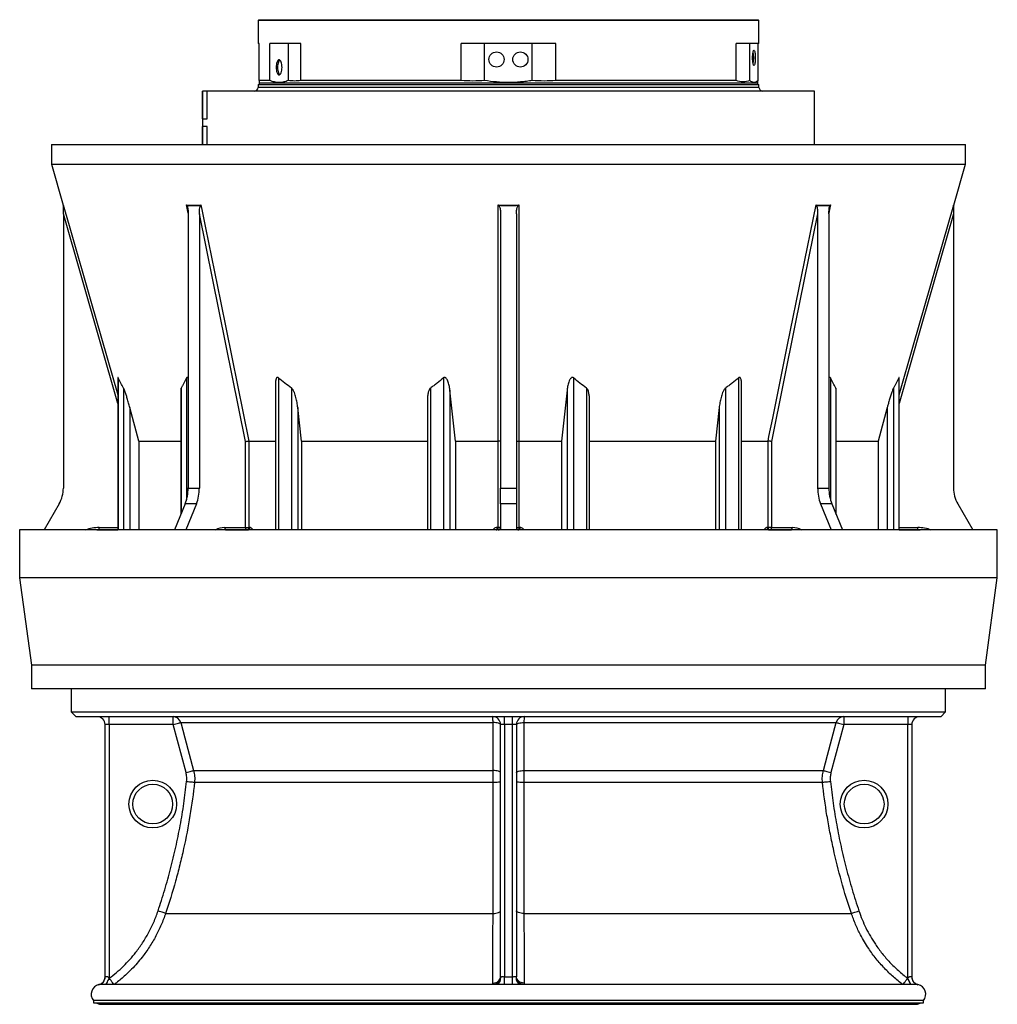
# Model space of a CAD drawing. Header units: millimetres. Extents: x 1253 to 2483, y 298 to 3319.
# Tile 1 of 4: x 1253 to 2483, y 298 to 1537. Entities that reach past the tile are written whole.
import ezdxf

# ---------------------------------------------------------------- set-up
doc = ezdxf.new("R2010")
doc.units = ezdxf.units.MM

msp = doc.modelspace()

# ---------------------------------------------------------------- linework, layer by layer
at = {"color": 7, "linetype": 'Continuous', "lineweight": 25}
for p, q in [((1553.9, 1537.2), (1552.9, 1536.2)), ((1553.9, 1537.2), (2181.9, 1537.2)), ((2182.9, 1536.2), (2181.9, 1537.2)), ((1552.9, 1536.2), (1552.9, 1507.2)), ((2182.9, 1536.2), (1552.9, 1536.2)), ((2182.9, 1507.2), (2182.9, 1536.2)), ((1554.4, 1507.2), (1552.9, 1507.2)), ((1554.4, 1460.7), (1554.4, 1507.2)), ((1591, 1507.2), (1567.6, 1507.2)), ((1567.6, 1460.7), (1567.6, 1507.2)), ((1606.6, 1507.2), (1591, 1507.2)), ((1591, 1460.7), (1591, 1507.2)), ((1606.6, 1460.7), (1606.6, 1507.2)), ((1808.3, 1460.7), (1808.3, 1507.2)), ((1837.9, 1507.2), (1808.3, 1507.2)), ((1837.9, 1460.7), (1837.9, 1507.2)), ((1897.9, 1507.2), (1837.9, 1507.2)), ((1897.9, 1460.7), (1897.9, 1507.2)), ((1927.6, 1507.2), (1897.9, 1507.2)), ((1927.6, 1460.7), (1927.6, 1507.2)), ((2171.5, 1507.2), (2154.4, 1507.2)), ((2154.4, 1460.7), (2154.4, 1507.2)), ((2182.9, 1507.2), (2171.5, 1507.2)), ((2171.5, 1460.7), (2171.5, 1507.2)), ((2181.5, 1507.2), (2181.5, 1460.3)), ((1552.9, 1455.2), (1552.8, 1452.1)), ((1554.9, 1457.2), (1552.9, 1455.2)), ((2183, 1455.2), (1552.9, 1455.2)), ((1567.6, 1460.7), (1554.4, 1460.7)), ((1554.4, 1458.2), (1554.9, 1457.2)), ((1867.9, 1457.2), (1554.9, 1457.2)), ((1808.3, 1460.7), (1606.6, 1460.7)), ((2180.9, 1457.2), (1867.9, 1457.2)), ((2154.4, 1460.7), (1927.6, 1460.7)), ((2180.9, 1457.2), (2181.6, 1458.3)), ((2183, 1455.2), (2180.9, 1457.2)), ((2183.1, 1452.1), (2183, 1455.2)), ((1483, 1447.3), (1483, 1412.3)), ((1483, 1412.3), (1483, 1447.3)), ((1488.8, 1447.3), (1483, 1447.3)), ((1483, 1447.3), (1483, 1447.3)), ((1488.8, 1412.3), (1488.8, 1447.3)), ((2252.9, 1447.3), (1488.8, 1447.3)), ((2252.9, 1380.2), (2252.9, 1447.3)), ((1482.9, 1412.3), (1482.9, 1402.9)), ((1482.9, 1412.3), (1488.8, 1412.3)), ((1488.8, 1402.9), (1482.9, 1402.9)), ((1483, 1402.9), (1483, 1380.2)), ((1483, 1380.2), (1483, 1402.9)), ((1488.8, 1380.2), (1488.8, 1402.9)), ((1292.9, 1380.2), (1292.9, 1355.6)), ((1292.9, 1380.2), (1867.9, 1380.2)), ((1867.9, 1380.2), (2442.9, 1380.2)), ((2442.9, 1355.6), (2442.9, 1380.2)), ((1292.9, 1355.6), (1307.8, 1303.7)), ((1292.9, 1355.6), (1867.9, 1355.6)), ((1867.9, 1355.6), (2442.9, 1355.6)), ((2428.1, 1303.7), (2442.9, 1355.6)), ((1307.9, 1292.9), (1307.9, 947.9)), ((1464.9, 1292.9), (1464.9, 947.9)), ((1479, 1292.9), (1479, 947.9)), ((1537.1, 1006.5), (1479, 1292.9)), ((1857.9, 1292.9), (1857.9, 947.9)), ((1877.9, 1292.9), (1877.9, 947.9)), ((2256.9, 1292.9), (2256.9, 947.9)), ((2271, 1292.9), (2271, 947.9)), ((2427.9, 1292.9), (2427.9, 947.9)), ((1376.4, 1086.9), (1376.4, 895.1)), ((1574.7, 1078.4), (1574.7, 895.1)), ((2161.2, 895.1), (2161.2, 1078.4)), ((2359.5, 895.1), (2359.5, 1086.9)), ((1455.6, 1070.5), (1455.6, 914.4)), ((1801.4, 1006.9), (1794.1, 1071.2)), ((1941.8, 1071.2), (1934.5, 1006.9)), ((2280.3, 914.4), (2280.3, 1070.4)), ((1765.9, 1057.3), (1765.9, 895.1)), ((1969.9, 895.1), (1969.9, 1057.2)), ((1402.9, 1006.9), (1391.5, 1049.1)), ((1607.6, 1006.9), (1602.9, 1049.1)), ((2133, 1049.1), (2128.3, 1006.9)), ((2344.4, 1049.1), (2333, 1006.9)), ((1402.9, 1006.9), (1455.6, 1006.9)), ((1402.9, 1006.9), (1402.9, 895.1)), ((1537.1, 898.2), (1537.1, 1006.5)), ((1541.3, 1006.9), (1574.7, 1006.9)), ((1541.3, 1006.9), (1541.3, 1006.9)), ((1541.3, 1006.9), (1541.3, 898.2)), ((1607.6, 1006.9), (1765.9, 1006.9)), ((1607.6, 1006.9), (1607.6, 895.1)), ((1801.4, 1006.9), (1855, 1006.9)), ((1801.4, 1006.9), (1801.4, 895.1)), ((1855, 1006.9), (1855, 1006.9)), ((1855, 898.2), (1855, 1006.9)), ((1880.9, 1006.9), (1934.5, 1006.9)), ((1880.9, 1006.9), (1880.9, 1006.9)), ((1880.9, 1006.9), (1880.9, 898.2)), ((1934.5, 1006.9), (1934.5, 895.1)), ((1969.9, 1006.9), (2128.3, 1006.9)), ((2128.3, 1006.9), (2128.3, 895.1)), ((2161.2, 1006.9), (2194.6, 1006.9)), ((2194.6, 1006.9), (2194.6, 1006.9)), ((2194.6, 898.2), (2194.6, 1006.9)), ((2198.7, 1006.5), (2198.7, 898.2)), ((2280.3, 1006.9), (2333, 1006.9)), ((2333, 1006.9), (2333, 895.1)), ((1464.9, 947.9), (1479, 947.9)), ((1857.9, 947.9), (1877.9, 947.9)), ((1857.9, 927.9), (1857.9, 947.9)), ((1877.9, 947.9), (1877.9, 927.9)), ((2256.9, 947.9), (2271, 947.9)), ((1302.6, 927.9), (1283.7, 895.1)), ((1461.1, 927.9), (1447.7, 895.1)), ((1475.2, 927.9), (1461.1, 927.9)), ((1475.2, 927.9), (1461.9, 895.1)), ((1857.9, 927.9), (1857.9, 895.1)), ((1877.9, 927.9), (1857.9, 927.9)), ((1877.9, 927.9), (1877.9, 895.1)), ((2260.6, 927.9), (2274, 895.1)), ((2274.8, 927.9), (2260.6, 927.9)), ((2274.8, 927.9), (2288.2, 895.1)), ((2433.3, 927.9), (2452.2, 895.1)), ((1252.9, 895.1), (1252.9, 835.1)), ((2482.9, 895.1), (1252.9, 895.1)), ((1349.8, 895.1), (1352.9, 895.3)), ((1352.9, 895.3), (1352.9, 898.2)), ((1352.9, 895.3), (1376.4, 895.3)), ((1510.9, 898.2), (1537.1, 898.2)), ((1514, 895.3), (1513, 895.3)), ((1514, 895.3), (1540.4, 895.3)), ((1537.1, 898.2), (1541.3, 898.2)), ((1541.3, 898.2), (1542.4, 898.2)), ((1854.9, 895.3), (1853.4, 895.3)), ((1853.5, 898.2), (1855, 898.2)), ((1857.9, 898.2), (1855, 898.2)), ((1877.9, 898.2), (1880.9, 898.2)), ((1880.9, 898.2), (1882.4, 898.2)), ((1882.4, 895.3), (1880.9, 895.3)), ((2193.5, 898.2), (2194.6, 898.2)), ((2198.7, 898.2), (2194.6, 898.2)), ((2195.5, 895.3), (2221.9, 895.3)), ((2198.7, 898.2), (2225, 898.2)), ((2222.9, 895.3), (2221.9, 895.3)), ((2359.5, 895.3), (2382.9, 895.3)), ((2382.9, 895.3), (2382.9, 898.2)), ((2382.9, 895.3), (2386.1, 895.1)), ((2482.9, 835.1), (2482.9, 895.1)), ((1252.9, 835.1), (1267.9, 725.1)), ((2482.9, 835.1), (1252.9, 835.1)), ((2467.9, 725.1), (2482.9, 835.1)), ((1267.9, 725.1), (1267.9, 695.1)), ((2467.9, 725.1), (1267.9, 725.1)), ((2467.9, 695.1), (2467.9, 725.1)), ((2467.9, 695.1), (1267.9, 695.1)), ((1317.9, 695.1), (1317.9, 666.2)), ((2417.9, 666.2), (2417.9, 695.1)), ((1317.9, 666.2), (1323.9, 660.2)), ((1317.9, 666.2), (2417.9, 666.2)), ((2411.9, 660.2), (1323.9, 660.2)), ((1365.4, 650.2), (1365.4, 660.2)), ((1446, 650.2), (1446, 660.2)), ((1862.9, 650.4), (1862.9, 660.2)), ((1872.9, 650.4), (1872.9, 660.2)), ((2289.9, 660.2), (2289.9, 650.2)), ((2370.4, 660.2), (2370.4, 650.2)), ((2411.9, 660.2), (2417.9, 666.2)), ((1365.4, 650.2), (1360.4, 650.2)), ((1360.4, 332.7), (1360.4, 650.2)), ((1446, 650.2), (1365.4, 650.2)), ((1365.4, 650.2), (1365.4, 331.2)), ((1462.2, 589.8), (1446, 650.2)), ((1455.6, 652.8), (1848.5, 652.8)), ((1862.9, 650.4), (1857.9, 650.4)), ((1857.9, 332.8), (1857.9, 650.4)), ((1872.9, 650.4), (1862.9, 650.4)), ((1862.9, 650.4), (1862.9, 333)), ((1877.9, 650.4), (1872.9, 650.4)), ((1872.9, 333), (1872.9, 650.4)), ((1877.9, 650.4), (1877.9, 332.8)), ((1887.4, 652.8), (2280.3, 652.8)), ((2289.9, 650.2), (2273.7, 589.8)), ((2370.4, 650.2), (2289.9, 650.2)), ((2375.4, 650.2), (2370.4, 650.2)), ((2370.4, 331.2), (2370.4, 650.2)), ((2375.4, 650.2), (2375.4, 332.7)), ((1471.8, 592.4), (1848.5, 592.4)), ((1887.4, 592.4), (2264.1, 592.4)), ((1472.9, 577.7), (1848.5, 577.7)), ((1887.4, 577.7), (2262.9, 577.7)), ((1436.5, 412.6), (1848.5, 412.6)), ((1887.4, 412.6), (2299.4, 412.6)), ((1854.3, 323.2), (1355.9, 323.2)), ((1365.4, 331.2), (1365.7, 331.1)), ((1848.5, 323.1), (1848.3, 324.9)), ((1857.9, 332.8), (1858, 331)), ((1862.9, 333), (1872.9, 333)), ((1872.9, 323.2), (1863, 323.2)), ((1877.9, 331), (1877.9, 332.8)), ((1881.7, 323.2), (1881.4, 323.2)), ((2380, 323.2), (1881.7, 323.2)), ((1887.6, 324.9), (1887.4, 323.1)), ((2370.2, 331.1), (2370.4, 331.2)), ((1345.7, 303), (1345.7, 300)), ((2390.2, 303), (1345.7, 303)), ((1345.7, 300), (1867.9, 300)), ((1353.3, 298.4), (1353.3, 298.3)), ((1353.3, 298.4), (2382.6, 298.4)), ((2382.6, 298.3), (1353.3, 298.3)), ((1867.9, 300), (2390.2, 300)), ((2382.6, 298.3), (2382.6, 298.4)), ((2390.2, 300), (2390.2, 303))]:
    msp.add_line(p, q, dxfattribs=at)
at = {"color": 1, "linetype": 'Continuous', "lineweight": 25}
for p, q in [((2183.1, 1452.1), (1552.8, 1452.1)), ((1307.8, 1303.7), (1307.8, 1304.2)), ((1464.9, 1293.8), (1462.7, 1304.2)), ((2428.1, 1304.2), (2428.1, 1303.7)), ((1376.4, 1054.4), (1307.9, 1292.9)), ((1376.8, 1086.7), (1376.8, 895.1)), ((1462.9, 1086.7), (1462.9, 933.2)), ((1578.4, 1086.7), (1578.4, 895.1)), ((1786.3, 1086.7), (1786.3, 895.1)), ((1949.6, 1086.7), (1949.6, 895.1)), ((2157.5, 1086.7), (2157.5, 895.1)), ((2273, 1086.7), (2273, 933.2)), ((2359.1, 1086.7), (2359.1, 895.1)), ((1383.7, 1073.6), (1383.7, 895.1)), ((1456, 1073.6), (1456, 915.5)), ((1595, 1073.6), (1595, 895.1)), ((1769.7, 1073.6), (1769.7, 895.1)), ((1794.1, 1071.2), (1794.1, 895.1)), ((1941.8, 1071.2), (1941.8, 895.1)), ((1966.2, 1073.6), (1966.2, 895.1)), ((2140.9, 1073.6), (2140.9, 895.1)), ((2279.9, 1073.6), (2279.9, 915.5)), ((2352.2, 1073.6), (2352.2, 895.1)), ((1391.5, 1049.1), (1391.5, 895.1)), ((1602.9, 1049.1), (1602.9, 895.1)), ((2133, 1049.1), (2133, 895.1)), ((2344.4, 1049.1), (2344.4, 895.1)), ((1352.9, 898.2), (1376.4, 898.2)), ((1352.9, 895.1), (1352.9, 895.3)), ((1513, 895.3), (1510.8, 895.1)), ((1511.8, 895.1), (1514, 895.3)), ((1540.4, 895.3), (1540.8, 895.1)), ((1853.4, 895.3), (1853.4, 895.1)), ((1854.9, 895.1), (1854.9, 895.3)), ((1880.9, 895.3), (1880.9, 895.1)), ((1882.4, 895.1), (1882.4, 895.3)), ((2221.9, 895.3), (2224.1, 895.1)), ((2225.1, 895.1), (2222.9, 895.3)), ((2359.5, 898.2), (2382.9, 898.2)), ((2382.9, 895.1), (2382.9, 895.3))]:
    msp.add_line(p, q, dxfattribs=at)
at = {"color": 7, "linetype": 'Continuous', "lineweight": 25, "flags": 128}
for points in [[(2175.1, 1489.3), (2175.1, 1491.1), (2175.2, 1492.9), (2175.4, 1494.5), (2175.6, 1496), (2175.8, 1497.1), (2176.1, 1498), (2176.4, 1498.6), (2176.8, 1498.7), (2177.1, 1498.6), (2177.4, 1498), (2177.7, 1497.1), (2177.9, 1496), (2178.1, 1494.5), (2178.3, 1492.9), (2178.4, 1491.1), (2178.4, 1489.3), (2178.4, 1487.4), (2178.3, 1485.6), (2178.1, 1484), (2177.9, 1482.5), (2177.7, 1481.4), (2177.4, 1480.5), (2177.1, 1479.9), (2176.8, 1479.8), (2176.4, 1479.9), (2176.1, 1480.5), (2175.8, 1481.4), (2175.6, 1482.5), (2175.4, 1484), (2175.2, 1485.6), (2175.1, 1487.4), (2175.1, 1489.3)], [(1583, 1477.3), (1582.9, 1479.1), (1582.7, 1480.9), (1582.4, 1482.5), (1581.9, 1484), (1581.4, 1485.1), (1580.7, 1486), (1580, 1486.6), (1579.3, 1486.7), (1578.6, 1486.6), (1577.9, 1486), (1577.2, 1485.1), (1576.7, 1484), (1576.2, 1482.5), (1575.9, 1480.9), (1575.7, 1479.1), (1575.6, 1477.3), (1575.7, 1475.4), (1575.9, 1473.6), (1576.2, 1472), (1576.7, 1470.5), (1577.2, 1469.4), (1577.9, 1468.5), (1578.6, 1467.9), (1579.3, 1467.7), (1580, 1467.9), (1580.7, 1468.5), (1581.4, 1469.4), (1581.9, 1470.5), (1582.4, 1472), (1582.7, 1473.6), (1582.9, 1475.4), (1583, 1477.3)], [(1580.2, 1486.5), (1579.7, 1486), (1579.1, 1485.1), (1578.5, 1484), (1578.1, 1482.5), (1577.7, 1480.9), (1577.5, 1479.1), (1577.4, 1477.3), (1577.5, 1475.4), (1577.7, 1473.6), (1578.1, 1472), (1578.5, 1470.5), (1579.1, 1469.4), (1579.7, 1468.5), (1580.2, 1468)], [(1481, 1304.2), (1482.2, 1298.5), (1486.9, 1275.4), (1505.6, 1183.1), (1541.3, 1006.9)], [(1855, 1006.9), (1855, 1012.6), (1855, 1035.7), (1855, 1128), (1855, 1304.2)], [(1880.9, 1304.2), (1880.9, 1298.5), (1880.9, 1275.4), (1880.9, 1183.1), (1880.9, 1006.9)], [(2194.6, 1006.9), (2195.7, 1012.6), (2200.4, 1035.7), (2219.1, 1128), (2254.9, 1304.2)], [(2256.9, 1292.9), (2228.8, 1154.4), (2198.7, 1006.5)], [(1852.6, 895.1), (1852.9, 895.2), (1853.4, 895.3)], [(1883.3, 895.1), (1883, 895.2), (1882.4, 895.3)], [(1446, 650.2), (1447.8, 650.7), (1449.5, 651.2), (1451.2, 651.6), (1452.6, 652), (1453.8, 652.4), (1454.7, 652.6), (1455.3, 652.8), (1455.6, 652.8)], [(1455.6, 652.8), (1460.8, 633.5), (1471.8, 592.4)], [(1857.9, 650.3), (1857.8, 650.8), (1857.2, 651.2), (1856.4, 651.7), (1855.2, 652), (1853.8, 652.4), (1852.1, 652.6), (1850.4, 652.8), (1848.5, 652.8)], [(1848.5, 592.4), (1848.5, 611.5), (1848.5, 652.8)], [(1877.9, 650.3), (1878.1, 650.8), (1878.7, 651.2), (1879.5, 651.7), (1880.7, 652), (1882.1, 652.4), (1883.7, 652.6), (1885.5, 652.8), (1887.4, 652.8)], [(1887.4, 652.8), (1887.4, 633.7), (1887.4, 592.4)], [(2264.1, 592.4), (2269.3, 611.7), (2280.3, 652.8)], [(2280.3, 652.8), (2280.6, 652.8), (2281.2, 652.6), (2282.1, 652.4), (2283.3, 652), (2284.7, 651.6), (2286.4, 651.2), (2288.1, 650.7), (2289.9, 650.2)], [(1462.2, 589.8), (1464, 590.3), (1465.7, 590.8), (1467.4, 591.2), (1468.8, 591.6), (1470, 591.9), (1470.9, 592.2), (1471.5, 592.3), (1471.8, 592.4)], [(1857.9, 589.8), (1857.8, 590.3), (1857.2, 590.8), (1856.4, 591.2), (1855.2, 591.6), (1853.8, 591.9), (1852.2, 592.2), (1850.4, 592.3), (1848.5, 592.4)], [(1877.9, 589.8), (1878.1, 590.3), (1878.7, 590.8), (1879.5, 591.2), (1880.7, 591.6), (1882.1, 591.9), (1883.7, 592.2), (1885.5, 592.3), (1887.4, 592.4)], [(2264.1, 592.4), (2264.3, 592.3), (2265, 592.2), (2265.9, 591.9), (2267.1, 591.6), (2268.5, 591.2), (2270.1, 590.8), (2271.9, 590.3), (2273.7, 589.8)], [(1463, 578.8), (1464.9, 578.6), (1466.7, 578.4), (1468.4, 578.2), (1469.8, 578), (1471.1, 577.9), (1472, 577.8), (1472.7, 577.7), (1472.9, 577.7)], [(1848.5, 577.7), (1850.4, 577.7), (1852.2, 577.8), (1853.8, 577.9), (1855.2, 578), (1856.4, 578.2), (1857.2, 578.4), (1857.8, 578.6), (1857.9, 578.8)], [(1877.9, 578.8), (1878.1, 578.6), (1878.7, 578.4), (1879.5, 578.2), (1880.7, 578), (1882.1, 577.9), (1883.7, 577.8), (1885.5, 577.7), (1887.4, 577.7)], [(2262.9, 577.7), (2263.2, 577.7), (2263.9, 577.8), (2264.8, 577.9), (2266.1, 578), (2267.5, 578.2), (2269.2, 578.4), (2271, 578.6), (2272.9, 578.8)], [(1436.5, 412.6), (1436.3, 412.7), (1435.7, 412.9), (1434.8, 413.2), (1433.6, 413.6), (1432.2, 414.1), (1430.6, 414.6), (1428.9, 415.2), (1427.1, 415.8)], [(1848.5, 412.6), (1850.3, 412.7), (1852.1, 412.9), (1853.8, 413.2), (1855.2, 413.6), (1856.4, 414), (1857.2, 414.6), (1857.8, 415.2), (1857.9, 415.8)], [(1887.4, 412.6), (1885.6, 412.7), (1883.8, 412.9), (1882.1, 413.2), (1880.7, 413.6), (1879.5, 414), (1878.7, 414.6), (1878.1, 415.2), (1877.9, 415.8)], [(2299.4, 412.6), (2299.6, 412.7), (2300.2, 412.9), (2301.1, 413.2), (2302.3, 413.6), (2303.7, 414.1), (2305.3, 414.6), (2307, 415.2), (2308.8, 415.8)], [(1848.3, 324.9), (1850.2, 325.1), (1852, 325.6), (1853.7, 326.3), (1855.1, 327.3), (1856.3, 328.5), (1857.2, 329.8), (1857.8, 331.3), (1857.9, 332.8)], [(1863, 323.2), (1863, 323.5), (1863, 324.2), (1863, 325.2), (1863, 326.4), (1863, 327.9), (1863, 329.5), (1862.9, 331.2), (1862.9, 333)], [(1872.9, 323.2), (1872.9, 323.5), (1872.9, 324.2), (1872.9, 325.2), (1872.9, 326.4), (1872.9, 327.9), (1872.9, 329.5), (1872.9, 331.2), (1872.9, 333)], [(1887.6, 324.9), (1885.7, 325.1), (1883.9, 325.6), (1882.2, 326.3), (1880.8, 327.3), (1879.6, 328.5), (1878.7, 329.8), (1878.1, 331.3), (1877.9, 332.8)]]:
    msp.add_lwpolyline(points, dxfattribs=at)
at = {"color": 1, "linetype": 'Continuous', "lineweight": 25, "flags": 128}
for points in [[(1307.8, 1304.2), (1309.5, 1298.5), (1316.1, 1275.4), (1342.6, 1183.1), (1376.4, 1065.3)], [(2273.2, 1304.2), (2272, 1298.5), (2271.1, 1293.9)], [(2359.5, 1065.3), (2377.5, 1128), (2428.1, 1304.2)], [(2427.9, 1292.9), (2388.2, 1154.4), (2359.5, 1054.4)], [(1514.6, 895.1), (1514.5, 895.2), (1514, 895.3)], [(2221.3, 895.1), (2221.4, 895.2), (2221.9, 895.3)], [(1361.8, 323.2), (1361.9, 323.6), (1362.5, 324.7), (1363.1, 326.1), (1363.8, 327.7), (1364.6, 329.4), (1365.4, 331.2)], [(1362, 323.2), (1362.1, 323.5), (1362.6, 324.6), (1363.3, 326), (1364, 327.6), (1364.9, 329.3), (1365.7, 331.1)], [(1371.6, 323.2), (1371.2, 323.7), (1370.6, 324.5), (1369.9, 325.5), (1369, 326.7), (1368, 328), (1366.9, 329.5), (1365.7, 331.1)], [(1849.8, 323.2), (1850.2, 323.4), (1851.9, 323.9), (1853.5, 324.7), (1854.9, 325.7), (1856.1, 326.8), (1857, 328.1), (1857.7, 329.5), (1858, 331)], [(1857.5, 327.5), (1857.9, 329.1), (1858, 331)], [(1878.4, 327.5), (1877.9, 329.1), (1877.9, 331)], [(1886.1, 323.2), (1885.7, 323.4), (1884, 323.9), (1882.4, 324.7), (1881, 325.7), (1879.8, 326.8), (1878.9, 328.1), (1878.2, 329.5), (1877.9, 331)], [(2364.3, 323.2), (2364.7, 323.7), (2365.3, 324.5), (2366, 325.5), (2366.9, 326.7), (2367.9, 328), (2369, 329.5), (2370.2, 331.1)], [(2373.9, 323.2), (2373.8, 323.5), (2373.3, 324.6), (2372.6, 326), (2371.8, 327.6), (2371, 329.3), (2370.2, 331.1)], [(2374.1, 323.2), (2374, 323.6), (2373.4, 324.7), (2372.8, 326.1), (2372.1, 327.7), (2371.3, 329.4), (2370.4, 331.2)]]:
    msp.add_lwpolyline(points, dxfattribs=at)
at = {"color": 7, "linetype": 'Continuous', "lineweight": 25}
for centre, radius in [((1852.9, 1487.2), 9.5), ((1882.9, 1487.2), 9.5), ((1420.4, 550.2), 30), ((1420.4, 550.2), 25), ((2315.4, 550.2), 30), ((2315.4, 550.2), 25)]:
    msp.add_circle(centre, radius, dxfattribs=at)
for centre, radius, start, end in [((2135.4, 1489.3), 41.1, 349.3098, 10.6902), ((1547.8, 1452.2), 5, 270, 358), ((2188.1, 1452.2), 5, 182, 270), ((1304.9, 1302.9), 3, 0.2474, 16.0383), ((2430.9, 1302.9), 3, 163.9706, 179.7526), ((1267.9, 947.9), 40, 330, 0), ((1411.7, 947.7), 53.2, 338.2508, 0.2921), ((1425.8, 947.7), 53.2, 338.2508, 0.2921), ((2310.1, 947.7), 53.2, 179.7079, 201.7492), ((2324.2, 947.7), 53.2, 179.7079, 201.7492), ((2467.9, 947.9), 40, 180, 210), ((1513.5, 897.9), 2.68, 171.9503, 258.5794), ((1539.8, 897.9), 2.68, 171.9503, 258.5794), ((1538.7, 897.9), 2.67, 282.4493, 8.5245), ((1539.8, 897.9), 2.67, 282.5728, 8.5782), ((1828.7, 897.5), 24.8, 354.7938, 1.7311), ((1854.9, 898.2), 3, 270, 360), ((1827.4, 897.5), 27.6, 355.3309, 1.5533), ((1880.9, 898.2), 3, 180, 270), ((1908.5, 897.5), 27.6, 178.4467, 184.6691), ((1907.1, 897.5), 24.8, 178.2689, 185.2062), ((2196.1, 897.9), 2.67, 171.4218, 257.4272), ((2197.2, 897.9), 2.67, 171.4755, 257.5507), ((2196.1, 897.9), 2.68, 281.4206, 8.0497), ((2222.4, 897.9), 2.68, 281.4206, 8.0497), ((1350.4, 650.2), 10, 0, 90), ((1445.9, 650.3), 9.99, 14.9418, 89.969), ((1848, 650.4), 9.9, 0, 90), ((1887.8, 650.4), 9.9, 90, 180), ((2289.9, 650.3), 9.99, 90.031, 165.0582), ((2385.4, 650.2), 10, 90, 180), ((1355.4, 310.8), 12.5, 102.7044, 218.5071), ((1350.4, 332.7), 10, 283.0544, 0.0008), ((1350.4, 332.7), 10, 325.5184, 0.0004), ((2385.4, 332.7), 10, 179.9992, 256.9948), ((2385.4, 332.7), 10, 179.9999, 214.5764), ((2380.4, 310.8), 12.5, 321.4929, 77.3144), ((1355.4, 310.8), 12.5, 239.2596, 260.2537), ((2380.4, 310.8), 12.5, 279.7463, 300.7404)]:
    msp.add_arc(centre, radius, start, end, dxfattribs=at)
at = {"color": 1, "linetype": 'Continuous', "lineweight": 25}
for centre, radius, start, end in [((1352.9, 850.2), 48, 90, 110.7388), ((1511, 872.7), 25.5, 90.4247, 118.5922), ((2224.8, 872.6), 25.6, 61.4828, 89.5003), ((2382.9, 850.2), 48, 69.2612, 90), ((1350.4, 332.7), 10, 283.042, 325.5194), ((2385.4, 332.7), 10, 214.5764, 256.9576)]:
    msp.add_arc(centre, radius, start, end, dxfattribs=at)
at = {"color": 7, "linetype": 'Continuous', "lineweight": 25}
for points, knots in [([(1554.4, 1460.7), (1554.4, 1460.3), (1554.4, 1459.3), (1554.4, 1458.4), (1554.4, 1458.3), (1554.4, 1458.3)], [0, 0, 0, 0, 0.254138, 0.686039, 1, 1, 1, 1]), ([(1591, 1460.7), (1589.1, 1460), (1585.3, 1458.6), (1579.4, 1458.1), (1573.5, 1458.6), (1569.6, 1460), (1567.6, 1460.7)], [0, 0, 0, 0, 0.246616, 0.493218, 0.746601, 1, 1, 1, 1]), ([(1606.6, 1460.7), (1604, 1460.4), (1598.8, 1459.8), (1593.6, 1460.4), (1591, 1460.7)], [0, 0, 0, 0, 0.4983011, 1, 1, 1, 1]), ([(1897.9, 1460.7), (1895.5, 1460.3), (1893, 1459.9), (1887.9, 1459.3), (1885.4, 1459.1), (1877.8, 1458.4), (1872.8, 1458.2), (1857.8, 1458.2), (1847.9, 1459.1), (1837.9, 1460.7)], [0, 0, 0, 0, 0.125, 0.125, 0.25, 0.25, 0.5, 0.5, 1, 1, 1, 1]), ([(2181.5, 1460.3), (2179.9, 1458.9), (2178.2, 1458.2), (2174.9, 1458.3), (2173.2, 1459.1), (2171.5, 1460.7)], [0, 0, 0, 0, 0.5, 0.5, 1, 1, 1, 1]), ([(2181.5, 1458.3), (2181.5, 1458.3), (2181.5, 1458.4), (2181.5, 1459.2), (2181.5, 1460.1), (2181.5, 1460.3)], [0, 0, 0, 0, 0.3336291, 0.8162202, 1, 1, 1, 1]), ([(1307.9, 1303.3), (1307.9, 1303.6), (1307.9, 1303.9), (1307.8, 1304.2), (1307.8, 1304.2)], [0, 0, 0, 0, 0.99103, 1, 1, 1, 1]), ([(1307.9, 1292.9), (1307.9, 1293.8), (1307.9, 1294.7), (1307.9, 1296.5), (1307.9, 1297.4), (1307.9, 1298.7), (1307.9, 1299.2), (1307.9, 1300.1), (1307.9, 1300.5), (1307.9, 1301.4), (1307.9, 1301.8), (1307.9, 1302.4), (1307.9, 1302.6), (1307.9, 1303), (1307.9, 1303.2), (1307.9, 1303.3)], [0, 0, 0, 0, 0.25, 0.25, 0.5, 0.5, 0.625, 0.625, 0.75, 0.75, 0.875, 0.875, 0.9375, 0.9375, 1, 1, 1, 1]), ([(1462.7, 1304.2), (1465.8, 1303.9), (1468.8, 1303.7), (1474.9, 1303.7), (1478, 1303.9), (1481, 1304.2)], [0, 0, 0, 0, 0.5, 0.5, 1, 1, 1, 1]), ([(1463.4, 1303.3), (1463.2, 1303.6), (1463, 1303.9), (1462.7, 1304.2), (1462.7, 1304.2)], [0, 0, 0, 0, 0.991022, 1, 1, 1, 1]), ([(1480.5, 1303.3), (1480, 1303.3), (1477.2, 1303), (1472, 1302.8), (1466.8, 1303), (1463.9, 1303.3), (1463.4, 1303.3)], [0, 0, 0, 0, 0.087217, 0.5, 0.912783, 1, 1, 1, 1]), ([(1463.4, 1303.3), (1463.6, 1302.9), (1464.1, 1301.8), (1464.5, 1299.6), (1464.8, 1296.6), (1464.9, 1294.4), (1464.9, 1292.9)], [0, 0, 0, 0, 0.142518, 0.37037, 0.603255, 1, 1, 1, 1]), ([(1479, 1292.9), (1479.1, 1294.9), (1479.2, 1297.9), (1479.7, 1301.5), (1480.3, 1302.8), (1480.5, 1303.3)], [0, 0, 0, 0, 0.561058, 0.836112, 1, 1, 1, 1]), ([(1480.5, 1303.3), (1480.7, 1303.6), (1480.9, 1303.9), (1481, 1304.2), (1481, 1304.2)], [0, 0, 0, 0, 0.991022, 1, 1, 1, 1]), ([(1855.8, 1303.3), (1855.6, 1303.6), (1855.3, 1303.9), (1855, 1304.2), (1855, 1304.2)], [0, 0, 0, 0, 0.99103, 1, 1, 1, 1]), ([(1855.8, 1303.3), (1856, 1303.2), (1856.1, 1303), (1856.3, 1302.6), (1856.4, 1302.4), (1856.7, 1301.8), (1856.9, 1301.3), (1857.2, 1300.1), (1857.4, 1299.2), (1857.7, 1297.4), (1857.8, 1296.5), (1857.9, 1294.7), (1857.9, 1293.8), (1857.9, 1292.9)], [0, 0, 0, 0, 0.0625, 0.0625, 0.125, 0.125, 0.25, 0.25, 0.5, 0.5, 0.75, 0.75, 1, 1, 1, 1]), ([(1877.9, 1292.9), (1877.9, 1293.8), (1878, 1294.7), (1878.1, 1296.5), (1878.2, 1297.4), (1878.4, 1298.7), (1878.5, 1299.2), (1878.7, 1300.1), (1878.8, 1300.5), (1879, 1301.4), (1879.2, 1301.8), (1879.5, 1302.4), (1879.6, 1302.6), (1879.8, 1303), (1879.9, 1303.2), (1880.1, 1303.3)], [0, 0, 0, 0, 0.25, 0.25, 0.5, 0.5, 0.625, 0.625, 0.75, 0.75, 0.875, 0.875, 0.9375, 0.9375, 1, 1, 1, 1]), ([(1880.1, 1303.3), (1880.3, 1303.6), (1880.6, 1303.9), (1880.9, 1304.2), (1880.9, 1304.2)], [0, 0, 0, 0, 0.99103, 1, 1, 1, 1]), ([(2254.9, 1304.2), (2257.9, 1303.9), (2261, 1303.7), (2267.1, 1303.7), (2270.1, 1303.9), (2273.2, 1304.2)], [0, 0, 0, 0, 0.5, 0.5, 1, 1, 1, 1]), ([(2255.4, 1303.3), (2255.2, 1303.6), (2255, 1303.9), (2254.9, 1304.2), (2254.9, 1304.2)], [0, 0, 0, 0, 0.991022, 1, 1, 1, 1]), ([(2255.4, 1303.3), (2255.6, 1302.9), (2256.1, 1301.8), (2256.4, 1299.6), (2256.8, 1296.6), (2256.8, 1294.4), (2256.9, 1292.9)], [0, 0, 0, 0, 0.142518, 0.37037, 0.603255, 1, 1, 1, 1]), ([(2272.5, 1303.3), (2272, 1303.3), (2269.1, 1303), (2263.9, 1302.8), (2258.7, 1303), (2255.9, 1303.3), (2255.4, 1303.3)], [0, 0, 0, 0, 0.087217, 0.5, 0.912783, 1, 1, 1, 1]), ([(2271, 1292.9), (2271.1, 1294.9), (2271.2, 1297.9), (2271.7, 1301.5), (2272.3, 1302.8), (2272.5, 1303.3)], [0, 0, 0, 0, 0.561058, 0.836112, 1, 1, 1, 1]), ([(2272.5, 1303.3), (2272.7, 1303.6), (2272.9, 1303.9), (2273.2, 1304.2), (2273.2, 1304.2)], [0, 0, 0, 0, 0.991022, 1, 1, 1, 1]), ([(2427.9, 1303.3), (2428, 1303.6), (2428, 1303.9), (2428.1, 1304.2), (2428.1, 1304.2)], [0, 0, 0, 0, 0.99103, 1, 1, 1, 1]), ([(2427.9, 1303.3), (2427.9, 1303.2), (2427.9, 1303), (2427.9, 1302.6), (2427.9, 1302.4), (2427.9, 1301.8), (2427.9, 1301.3), (2427.9, 1300.1), (2427.9, 1299.2), (2427.9, 1297.4), (2427.9, 1296.5), (2427.9, 1294.7), (2427.9, 1293.8), (2427.9, 1292.9)], [0, 0, 0, 0, 0.0625, 0.0625, 0.125, 0.125, 0.25, 0.25, 0.5, 0.5, 0.75, 0.75, 1, 1, 1, 1]), ([(1376.8, 1086.7), (1376.7, 1086.8), (1376.6, 1087.1), (1376.4, 1087.2), (1376.4, 1087.2), (1376.4, 1087), (1376.4, 1086.9)], [0, 0, 0, 0, 0.283703, 0.5705, 0.815742, 1, 1, 1, 1]), ([(1462.9, 1086.7), (1461.8, 1084.4), (1460.7, 1082.1), (1459, 1078.8), (1458.4, 1077.8), (1457.2, 1075.6), (1456.6, 1074.6), (1456, 1073.6)], [0, 0, 0, 0, 0.5, 0.5, 0.75, 0.75, 1, 1, 1, 1]), ([(1464.9, 1086.2), (1464.9, 1086.2), (1464.7, 1086.5), (1464.4, 1086.8), (1463.9, 1087.2), (1463.5, 1087.2), (1463.2, 1087.1), (1463, 1086.8), (1462.9, 1086.7)], [0, 0, 0, 0, 0.038686, 0.252461, 0.46809, 0.624164, 0.780172, 1, 1, 1, 1]), ([(1578.4, 1086.7), (1578.2, 1086.8), (1577.9, 1087.1), (1577.3, 1087.2), (1576.7, 1087.1), (1576.1, 1086.7), (1575.6, 1085.7), (1575.2, 1084.3), (1574.8, 1081.8), (1574.8, 1079.8), (1574.8, 1078.4)], [0, 0, 0, 0, 0.058194, 0.117022, 0.167329, 0.228679, 0.333738, 0.486444, 0.639869, 1, 1, 1, 1]), ([(1786.3, 1086.7), (1783.6, 1084.4), (1780.9, 1082.1), (1776.7, 1078.8), (1775.3, 1077.8), (1772.5, 1075.6), (1771.1, 1074.6), (1769.7, 1073.6)], [0, 0, 0, 0, 0.5, 0.5, 0.75, 0.75, 1, 1, 1, 1]), ([(1794.1, 1071.2), (1793.9, 1073.1), (1793.4, 1077), (1792.1, 1081.4), (1790.7, 1084.5), (1789.8, 1086), (1788.8, 1086.8), (1788.1, 1087.2), (1787.5, 1087.2), (1786.8, 1087.1), (1786.5, 1086.8), (1786.3, 1086.7)], [0, 0, 0, 0, 0.302791, 0.604553, 0.709824, 0.822621, 0.862066, 0.901854, 0.930651, 0.959437, 1, 1, 1, 1]), ([(1949.6, 1086.7), (1949.4, 1086.8), (1949.1, 1087.1), (1948.4, 1087.2), (1947.7, 1087.1), (1946.9, 1086.7), (1946, 1085.7), (1945.1, 1084.3), (1943.8, 1081.4), (1942.5, 1077), (1942, 1073.1), (1941.8, 1071.2)], [0, 0, 0, 0, 0.036003, 0.072399, 0.103521, 0.141477, 0.206474, 0.300949, 0.395867, 0.697421, 1, 1, 1, 1]), ([(2157.5, 1086.7), (2154.8, 1084.4), (2152.1, 1082.1), (2147.9, 1078.8), (2146.5, 1077.8), (2143.7, 1075.6), (2142.3, 1074.6), (2140.9, 1073.6)], [0, 0, 0, 0, 0.5, 0.5, 0.75, 0.75, 1, 1, 1, 1]), ([(2161.1, 1078.4), (2161.1, 1079.8), (2161.1, 1081.9), (2160.7, 1084.5), (2160.2, 1086), (2159.6, 1086.8), (2159.1, 1087.2), (2158.6, 1087.2), (2158, 1087.1), (2157.7, 1086.8), (2157.5, 1086.7)], [0, 0, 0, 0, 0.360769, 0.530938, 0.713271, 0.777034, 0.841349, 0.8879, 0.934433, 1, 1, 1, 1]), ([(2273, 1086.7), (2272.9, 1086.8), (2272.7, 1087.1), (2272.4, 1087.2), (2271.9, 1087.1), (2271.5, 1086.8), (2271.2, 1086.4), (2271, 1086.2)], [0, 0, 0, 0, 0.1949087, 0.3919449, 0.5604364, 0.7659172, 1, 1, 1, 1]), ([(2359.1, 1086.7), (2358, 1084.4), (2356.8, 1082.1), (2355.1, 1078.8), (2354.5, 1077.8), (2353.4, 1075.6), (2352.8, 1074.6), (2352.2, 1073.6)], [0, 0, 0, 0, 0.5, 0.5, 0.75, 0.75, 1, 1, 1, 1]), ([(2359.5, 1086.9), (2359.5, 1087), (2359.5, 1087.2), (2359.4, 1087.2), (2359.3, 1087.1), (2359.2, 1086.8), (2359.1, 1086.7)], [0, 0, 0, 0, 0.2266176, 0.4535387, 0.6803701, 1, 1, 1, 1]), ([(1391.5, 1049.1), (1391, 1051), (1390, 1054.9), (1388.4, 1060.3), (1386.8, 1065.3), (1385.5, 1069.2), (1384.5, 1071.9), (1384, 1073.1), (1383.7, 1073.5), (1383.7, 1073.6)], [0, 0, 0, 0, 0.227782, 0.455524, 0.639691, 0.823322, 0.923915, 0.987443, 1, 1, 1, 1]), ([(1456, 1073.6), (1455.9, 1073.2), (1455.6, 1072.3), (1455.6, 1071.1), (1455.6, 1070.5)], [0, 0, 0, 0, 0.4388345, 1, 1, 1, 1]), ([(1602.9, 1049.1), (1602.6, 1051.2), (1602.3, 1053.3), (1601.7, 1056.5), (1601.5, 1057.6), (1601, 1059.7), (1600.8, 1060.7), (1600.2, 1062.8), (1599.9, 1063.9), (1599.2, 1065.9), (1598.9, 1067), (1598.3, 1068.5), (1598, 1069), (1597.6, 1070), (1597.3, 1070.5), (1596.9, 1071.2), (1596.8, 1071.5), (1596.5, 1071.9), (1596.3, 1072.2), (1596, 1072.6), (1595.8, 1072.8), (1595.5, 1073.2), (1595.3, 1073.4), (1595, 1073.6)], [0, 0, 0, 0, 0.25, 0.25, 0.375, 0.375, 0.5, 0.5, 0.625, 0.625, 0.75, 0.75, 0.8125, 0.8125, 0.875, 0.875, 0.90625, 0.90625, 0.9375, 0.9375, 0.96875, 0.96875, 1, 1, 1, 1]), ([(1769.7, 1073.6), (1769.3, 1073.2), (1768.4, 1072.3), (1767.6, 1070.4), (1766.8, 1067.5), (1766.1, 1063.4), (1765.9, 1059.7), (1765.9, 1057.6), (1766, 1057.3)], [0, 0, 0, 0, 0.095184, 0.220237, 0.345876, 0.642549, 0.940551, 1, 1, 1, 1]), ([(1969.9, 1057.2), (1969.9, 1058.4), (1969.9, 1061.1), (1969.5, 1065.3), (1968.7, 1069.2), (1967.7, 1071.9), (1966.8, 1073.1), (1966.3, 1073.5), (1966.2, 1073.6)], [0, 0, 0, 0, 0.19982, 0.470478, 0.740349, 0.888183, 0.981545, 1, 1, 1, 1]), ([(2140.9, 1073.6), (2140.6, 1073.4), (2140.4, 1073.2), (2140.1, 1072.8), (2139.9, 1072.6), (2139.4, 1071.9), (2139.1, 1071.5), (2138.6, 1070.5), (2138.3, 1070), (2137.8, 1069), (2137.6, 1068.5), (2137, 1067), (2136.6, 1065.9), (2136, 1063.8), (2135.7, 1062.8), (2134.8, 1059.7), (2134.4, 1057.6), (2133.8, 1054.4), (2133.6, 1053.3), (2133.3, 1051.2), (2133.1, 1050.2), (2133, 1049.1)], [0, 0, 0, 0, 0.03125, 0.03125, 0.0625, 0.0625, 0.125, 0.125, 0.1875, 0.1875, 0.25, 0.25, 0.375, 0.375, 0.5, 0.5, 0.75, 0.75, 0.875, 0.875, 1, 1, 1, 1]), ([(2280.3, 1070.4), (2280.3, 1071), (2280.3, 1072.1), (2280.1, 1073.1), (2279.9, 1073.5), (2279.9, 1073.6)], [0, 0, 0, 0, 0.494011, 0.91649, 1, 1, 1, 1]), ([(2352.2, 1073.6), (2352, 1073.2), (2351.6, 1072.3), (2350.9, 1070.4), (2349.8, 1067.5), (2348.5, 1063.4), (2346.9, 1058.3), (2345.6, 1053.5), (2344.7, 1050.4), (2344.4, 1049.1)], [0, 0, 0, 0, 0.064623, 0.149526, 0.234826, 0.436246, 0.638568, 0.840742, 1, 1, 1, 1]), ([(1537.1, 1006.5), (1537.2, 1006.5), (1537.3, 1006.5), (1537.7, 1006.6), (1538.5, 1006.7), (1539.5, 1006.8), (1540.5, 1006.9), (1541.1, 1006.9), (1541.3, 1006.9)], [0, 0, 0, 0, 0.004501, 0.132541, 0.351421, 0.568273, 0.78412, 1, 1, 1, 1]), ([(1857.9, 1006.5), (1857.9, 1006.5), (1857.9, 1006.5), (1857.9, 1006.6), (1857.6, 1006.7), (1856.9, 1006.8), (1856, 1006.9), (1855.4, 1006.9), (1855, 1006.9)], [0, 0, 0, 0, 0.004501, 0.132544, 0.351426, 0.568276, 0.784121, 1, 1, 1, 1]), ([(1877.9, 1006.5), (1877.9, 1006.5), (1877.9, 1006.5), (1878, 1006.6), (1878.3, 1006.7), (1879, 1006.8), (1879.9, 1006.9), (1880.5, 1006.9), (1880.9, 1006.9)], [0, 0, 0, 0, 0.004501, 0.132544, 0.351426, 0.568276, 0.784121, 1, 1, 1, 1]), ([(2198.7, 1006.5), (2198.7, 1006.5), (2198.6, 1006.5), (2198.2, 1006.6), (2197.4, 1006.7), (2196.4, 1006.8), (2195.4, 1006.9), (2194.8, 1006.9), (2194.6, 1006.9)], [0, 0, 0, 0, 0.004501, 0.132541, 0.351421, 0.568273, 0.78412, 1, 1, 1, 1]), ([(1848.5, 652.8), (1848.5, 653.9), (1848.4, 656), (1848.3, 658.4), (1848.2, 660), (1848.1, 660.2), (1848, 660.2)], [0, 0, 0, 0, 0.257553, 0.515013, 0.772574, 1, 1, 1, 1]), ([(1887.8, 660.2), (1887.8, 660.1), (1887.7, 659.9), (1887.5, 658.2), (1887.4, 655.8), (1887.4, 653.8), (1887.4, 652.8)], [0, 0, 0, 0, 0.257891, 0.515844, 0.773762, 1, 1, 1, 1]), ([(1463, 578.8), (1463.1, 580.6), (1463.4, 584.3), (1462.6, 588), (1462.2, 589.8)], [0, 0, 0, 0, 0.491328, 1, 1, 1, 1]), ([(1471.8, 592.4), (1472.3, 590), (1473.1, 586.4), (1473.2, 581.5), (1473, 578.9), (1472.9, 577.7)], [0, 0, 0, 0, 0.491067, 0.74553, 1, 1, 1, 1]), ([(1848.5, 577.7), (1848.5, 580.1), (1848.5, 583.8), (1848.5, 588.7), (1848.5, 591.2), (1848.5, 592.4)], [0, 0, 0, 0, 0.491072, 0.745535, 1, 1, 1, 1]), ([(1887.4, 592.4), (1887.4, 590), (1887.4, 586.4), (1887.4, 581.5), (1887.4, 578.9), (1887.4, 577.7)], [0, 0, 0, 0, 0.491069, 0.745533, 1, 1, 1, 1]), ([(2262.9, 577.7), (2262.8, 580.1), (2262.6, 583.8), (2263.2, 588.7), (2263.8, 591.2), (2264.1, 592.4)], [0, 0, 0, 0, 0.491066, 0.745533, 1, 1, 1, 1]), ([(2273.7, 589.8), (2273.3, 588), (2272.5, 584.4), (2272.8, 580.7), (2272.9, 578.8)], [0, 0, 0, 0, 0.491327, 1, 1, 1, 1]), ([(1427.1, 415.8), (1429.9, 424.6), (1435.6, 442.1), (1443, 468.9), (1449.5, 495.9), (1455.1, 523.3), (1459.7, 550.9), (1461.9, 569.5), (1463, 578.8)], [0, 0, 0, 0, 0.165677, 0.331406, 0.497083, 0.664704, 0.832379, 1, 1, 1, 1]), ([(1472.9, 577.7), (1471.4, 563.7), (1469.5, 549.7), (1464.9, 521.8), (1462.2, 508), (1457.7, 487.3), (1456.1, 480.4), (1452.7, 466.7), (1450.9, 459.9), (1445.2, 439.5), (1441, 426), (1436.5, 412.6)], [0, 0, 0, 0, 0.25, 0.25, 0.5, 0.5, 0.625, 0.625, 0.75, 0.75, 1, 1, 1, 1]), ([(1848.5, 412.6), (1848.5, 426), (1848.5, 439.5), (1848.5, 466.7), (1848.5, 480.4), (1848.5, 501.1), (1848.5, 508), (1848.5, 521.8), (1848.5, 528.8), (1848.5, 549.7), (1848.5, 563.7), (1848.5, 577.7)], [0, 0, 0, 0, 0.25, 0.25, 0.5, 0.5, 0.625, 0.625, 0.75, 0.75, 1, 1, 1, 1]), ([(1887.4, 577.7), (1887.4, 563.7), (1887.4, 549.7), (1887.4, 521.8), (1887.4, 508), (1887.4, 487.3), (1887.4, 480.4), (1887.4, 466.7), (1887.4, 459.9), (1887.4, 439.5), (1887.4, 426), (1887.4, 412.6)], [0, 0, 0, 0, 0.25, 0.25, 0.5, 0.5, 0.625, 0.625, 0.75, 0.75, 1, 1, 1, 1]), ([(2299.4, 412.6), (2294.8, 426), (2290.7, 439.5), (2283.1, 466.7), (2279.7, 480.4), (2275.2, 501.1), (2273.7, 508), (2271.1, 521.8), (2269.8, 528.8), (2266.4, 549.7), (2264.5, 563.7), (2262.9, 577.7)], [0, 0, 0, 0, 0.25, 0.25, 0.5, 0.5, 0.625, 0.625, 0.75, 0.75, 1, 1, 1, 1]), ([(2272.9, 578.8), (2274, 569.6), (2276.2, 551.3), (2280.7, 523.9), (2286.2, 496.7), (2292.7, 469.5), (2300.1, 442.5), (2305.9, 424.7), (2308.8, 415.8)], [0, 0, 0, 0, 0.165676, 0.331406, 0.497082, 0.664703, 0.832379, 1, 1, 1, 1]), ([(1365.7, 331.1), (1368.8, 333.4), (1374.9, 338.2), (1383.5, 346.1), (1391.6, 354.6), (1399.8, 364.4), (1407.7, 375.5), (1415.3, 388.2), (1421.9, 401.6), (1425.4, 411.1), (1427.1, 415.8)], [0, 0, 0, 0, 0.109268, 0.218535, 0.329758, 0.440981, 0.578733, 0.716486, 0.858243, 1, 1, 1, 1]), ([(1436.5, 412.6), (1434.8, 407.8), (1431.2, 398.1), (1424.4, 384), (1416.4, 370.4), (1408.3, 359.1), (1400.6, 349.8), (1392.8, 341.3), (1383.3, 332.2), (1375.6, 326.1), (1371.7, 323.1)], [0, 0, 0, 0, 0.137755, 0.275511, 0.417272, 0.559033, 0.648145, 0.737516, 0.868347, 1, 1, 1, 1]), ([(1848.3, 324.9), (1848.3, 330.5), (1848.3, 336.6), (1848.4, 349.6), (1848.4, 356.6), (1848.4, 365.9), (1848.4, 367.7), (1848.4, 371.6), (1848.4, 375.4), (1848.4, 379.4), (1848.4, 383.3), (1848.4, 385.4), (1848.4, 395.5), (1848.5, 403.9), (1848.5, 412.6)], [0, 0, 0, 0, 0.25, 0.25, 0.5, 0.5, 0.5625, 0.5625, 0.625, 0.6875, 0.6875, 0.75, 0.75, 1, 1, 1, 1]), ([(1887.4, 412.6), (1887.4, 403.9), (1887.4, 395.6), (1887.5, 379.5), (1887.5, 371.8), (1887.5, 362.5), (1887.5, 360.7), (1887.5, 357.1), (1887.5, 355.3), (1887.5, 350), (1887.5, 346.6), (1887.6, 341.6), (1887.6, 340), (1887.6, 336.8), (1887.6, 335.3), (1887.6, 330.7), (1887.6, 327.7), (1887.6, 324.9)], [0, 0, 0, 0, 0.25, 0.25, 0.5, 0.5, 0.5625, 0.5625, 0.625, 0.625, 0.75, 0.75, 0.8125, 0.8125, 0.875, 0.875, 1, 1, 1, 1]), ([(2364.2, 323.1), (2360.1, 326.2), (2352, 332.6), (2340.8, 343.5), (2330.4, 355.4), (2322.1, 366.6), (2315.7, 376.8), (2310.1, 386.9), (2304.4, 398.7), (2301, 408), (2299.4, 412.6)], [0, 0, 0, 0, 0.137797, 0.275595, 0.417393, 0.559191, 0.648357, 0.737782, 0.868479, 1, 1, 1, 1]), ([(2308.8, 415.8), (2310.1, 412.2), (2312.7, 404.9), (2317.6, 394.2), (2323.1, 383.9), (2329.9, 373), (2338, 362), (2347.7, 350.8), (2358.3, 340.4), (2366.2, 334.2), (2370.2, 331.1)], [0, 0, 0, 0, 0.109222, 0.218443, 0.329624, 0.440804, 0.578603, 0.716401, 0.8582, 1, 1, 1, 1]), ([(1356, 323.2), (1355.6, 323.2), (1354.4, 323.2), (1353.4, 323), (1353.1, 323), (1353, 323)], [0, 0, 0, 0, 0.219617, 0.68452, 1, 1, 1, 1]), ([(1360.4, 332.7), (1360.4, 332.7), (1360.5, 332.7), (1360.8, 332.9), (1361.5, 333.2), (1362.3, 333.3), (1363, 333.2), (1363.6, 333), (1364.5, 332.3), (1365, 331.7), (1365.4, 331.2)], [0, 0, 0, 0, 0.039742, 0.236325, 0.422496, 0.54849, 0.592908, 0.709039, 0.780336, 1, 1, 1, 1]), ([(1857.5, 327.6), (1857.5, 327.4), (1857.3, 326.9), (1856.7, 325.9), (1855.8, 324.8), (1854.7, 324), (1853.8, 323.5), (1853.2, 323.3), (1852.9, 323.2), (1852.9, 323.2), (1852.9, 323.2)], [0, 0, 0, 0, 0.05303, 0.239509, 0.424412, 0.592211, 0.741731, 0.857095, 0.949474, 1, 1, 1, 1]), ([(1858, 331), (1858, 331.2), (1858.1, 331.7), (1858.3, 332.3), (1858.8, 332.9), (1859.3, 333.1), (1860.1, 333.2), (1861.3, 333.1), (1862.4, 333), (1862.9, 333)], [0, 0, 0, 0, 0.0968427, 0.2664256, 0.3460008, 0.5070473, 0.5676333, 0.7837752, 1, 1, 1, 1]), ([(1858, 331), (1858, 331), (1858, 331), (1858, 331), (1858, 331), (1858, 331), (1858, 331), (1858, 331), (1858, 331), (1858, 331)], [0, 0, 0, 0, 0.271216, 0.42026, 0.529468, 0.614842, 0.700592, 0.809723, 1, 1, 1, 1]), ([(1872.9, 333), (1873.2, 333), (1874.1, 333), (1875.4, 333.2), (1876.3, 333.2), (1876.9, 333), (1877.3, 332.7), (1877.7, 332.1), (1877.8, 331.4), (1877.9, 331)], [0, 0, 0, 0, 0.113085, 0.328715, 0.526207, 0.546054, 0.689143, 0.778241, 1, 1, 1, 1]), ([(1877.9, 331), (1877.9, 331), (1877.9, 331), (1877.9, 331), (1877.9, 331), (1877.9, 331), (1877.9, 331), (1877.9, 331), (1877.9, 331), (1877.9, 331)], [0, 0, 0, 0, 0.15903, 0.274348, 0.361561, 0.448095, 0.552834, 0.719579, 1, 1, 1, 1]), ([(1883, 323.2), (1883, 323.2), (1883, 323.2), (1882.7, 323.3), (1882.1, 323.5), (1881.2, 324), (1880.1, 324.8), (1879.2, 325.9), (1878.6, 326.9), (1878.4, 327.5), (1878.4, 327.6)], [0, 0, 0, 0, 0.057801, 0.157394, 0.268431, 0.413389, 0.578202, 0.77268, 0.958694, 1, 1, 1, 1]), ([(2370.4, 331.2), (2370.8, 331.7), (2371.4, 332.4), (2372.4, 333), (2373.3, 333.3), (2373.9, 333.3), (2374.6, 333.1), (2375.3, 332.8), (2375.4, 332.7), (2375.4, 332.7)], [0, 0, 0, 0, 0.208833, 0.332715, 0.4123, 0.548849, 0.609301, 0.805862, 1, 1, 1, 1]), ([(2382.9, 323), (2382.8, 323), (2382.7, 323), (2381.7, 323.2), (2380.6, 323.3), (2380.1, 323.2), (2379.9, 323.2)], [0, 0, 0, 0, 0.199884, 0.699191, 0.917743, 1, 1, 1, 1])]:
    msp.add_open_spline(points, degree=3, knots=knots, dxfattribs=at)
for points in [[(1837.9, 1460.7), (1828, 1459.9), (1818.2, 1459.9), (1808.3, 1460.7)], [(1927.6, 1460.7), (1917.7, 1459.9), (1907.8, 1459.9), (1897.9, 1460.7)], [(2171.5, 1460.7), (2168.7, 1459.6), (2163, 1458.4), (2157.3, 1459.6), (2154.4, 1460.7)], [(1855, 1304.2), (1859.3, 1304), (1867.9, 1303.4), (1876.6, 1304), (1880.9, 1304.2)], [(1880.1, 1303.3), (1872, 1302.7), (1863.9, 1302.7), (1855.8, 1303.3)], [(1383.7, 1073.6), (1381.3, 1077.7), (1379, 1082.1), (1376.8, 1086.7)], [(1595, 1073.6), (1589.3, 1077.7), (1583.8, 1082.1), (1578.4, 1086.7)], [(1966.2, 1073.6), (1960.5, 1077.7), (1955, 1082.1), (1949.6, 1086.7)], [(2279.9, 1073.6), (2277.5, 1077.7), (2275.2, 1082.1), (2273, 1086.7)]]:
    msp.add_open_spline(points, degree=3, dxfattribs=at)
at = {"color": 1, "linetype": 'Continuous', "lineweight": 25}
for points, knots in [([(1546.2, 895.1), (1546.2, 895.2), (1546, 896), (1545.2, 897), (1543.9, 898.1), (1542.9, 898.2), (1542.4, 898.2)], [0, 0, 0, 0, 0.049089, 0.366623, 0.68352, 1, 1, 1, 1]), ([(1853.5, 898.2), (1853.1, 898.2), (1852, 898.1), (1850.3, 897.4), (1849, 896.3), (1848.6, 895.4), (1848.4, 895.1)], [0, 0, 0, 0, 0.209416, 0.527119, 0.845165, 1, 1, 1, 1]), ([(1887.5, 895.1), (1887.5, 895.2), (1887.2, 896), (1886.1, 897), (1884.4, 898.1), (1883, 898.2), (1882.4, 898.2)], [0, 0, 0, 0, 0.049088, 0.366624, 0.683518, 1, 1, 1, 1]), ([(2193.5, 898.2), (2193.2, 898.2), (2192.3, 898.1), (2191.1, 897.4), (2190.2, 896.3), (2189.8, 895.4), (2189.7, 895.1)], [0, 0, 0, 0, 0.209415, 0.527116, 0.845165, 1, 1, 1, 1]), ([(2195, 895.1), (2195, 895.2), (2195.2, 895.3), (2195.4, 895.3), (2195.5, 895.3)], [0, 0, 0, 0, 0.126259, 1, 1, 1, 1]), ([(1353, 323), (1352.9, 323), (1352.7, 322.9), (1352.7, 322.9), (1352.7, 322.9)], [0, 0, 0, 0, 0.665807, 1, 1, 1, 1]), ([(1863, 323.2), (1861.3, 323.2), (1858.3, 323.2), (1855.5, 323.2), (1854.3, 323.2)], [0, 0, 0, 0, 0.558845, 1, 1, 1, 1]), ([(1881.4, 323.2), (1881, 323.2), (1879.1, 323.2), (1876.3, 323.2), (1873.8, 323.2), (1872.9, 323.2)], [0, 0, 0, 0, 0.140507, 0.6975, 1, 1, 1, 1])]:
    msp.add_open_spline(points, degree=3, knots=knots, dxfattribs=at)

doc.saveas('drawing.dxf')
